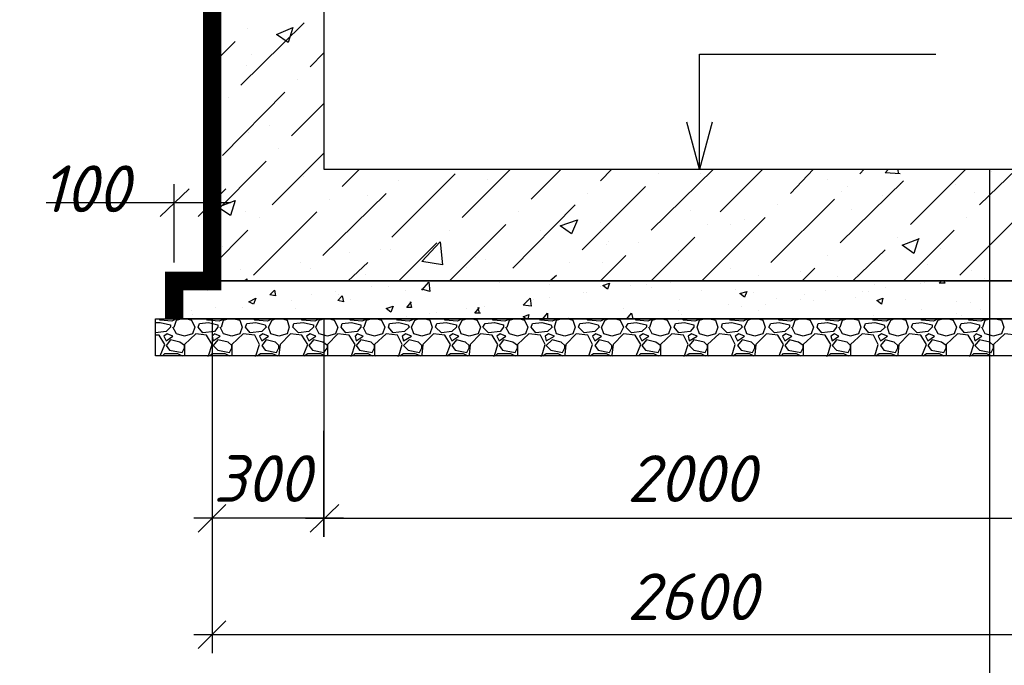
# Model space of a CAD drawing. Extents: x -119078 to 1619993, y 264752 to 340742.
# Tile 210 of 220: x 1207668 to 1212921, y 305262 to 308709. Entities that reach past the tile are written whole.
import ezdxf

# ---------------------------------------------------------------- set-up
doc = ezdxf.new("R2010")
doc.units = 0
doc.header["$MEASUREMENT"] = 0
doc.linetypes.add('CONTI', pattern=[0])
doc.layers.get('0').update_dxf_attribs({"color": 250, "linetype": 'CONTI'})
doc.layers.add('PDF _Геометрия', color=250, linetype='Continuous')
doc.layers.add('PDF _Текст', color=7, linetype='Continuous')
doc.styles.add('ICOCPEUR', font='isocpeui.ttf')
doc.styles.add('PDF ISOCPEUR Italic', font='isocpeui.ttf')

msp = doc.modelspace()

# ---------------------------------------------------------------- linework, layer by layer
at = {"layer": 'PDF _Геометрия', "color": 7, "lineweight": -3}
for points in [[(1213896.02, 314513.903), (1213896.02, 307313.924), (1208694.328, 307313.924), (1208694.328, 314513.903)], [(1208491.425, 307313.924), (1214092.775, 307313.924), (1214092.775, 307111.021), (1208491.425, 307111.021)], [(1208393.047, 307111.021), (1214191.152, 307111.021), (1214191.152, 306914.267), (1208393.047, 306914.267)]]:
    msp.add_lwpolyline(points, close=True, dxfattribs=at)
for points in [[(1209290.739, 314513.903), (1209290.739, 307910.336), (1213293.46, 307910.336), (1213293.46, 314513.903)], [(1211295.174, 307910.336), (1211295.174, 308162.427), (1211295.174, 308525.193), (1212555.632, 308525.193)], [(1211362.808, 308162.427), (1211295.174, 307910.336), (1211227.54, 308162.427)], [(1205324.909, 302136.825), (1212844.614, 302136.825), (1212844.614, 307910.336)]]:
    msp.add_lwpolyline(points, dxfattribs=at)
msp.add_lwpolyline([(1208491.425, 307111.021, 98.377, 98.377, 0), (1208491.425, 307313.924, 98.377, 98.377, 0), (1208694.328, 307313.924, 98.377, 98.377, 0), (1208694.328, 313911.343, 0, 0, 0), (1206191.858, 313911.343, 0, 0, 0)], format="xyseb", dxfattribs=at)
at = {"layer": 'PDF _Геометрия', "color": 8, "lineweight": -3, "true_color": 0x767676}
for points in [[(1208848.042, 308359.181), (1209186.213, 308691.204)], [(1208884.933, 308660.461), (1208884.933, 308660.461)], [(1208694.328, 308469.856), (1208817.299, 308592.827)], [(1208903.379, 308525.193), (1208903.379, 308525.193)], [(1209216.956, 308457.559), (1209290.739, 308531.341)], [(1208878.785, 308463.707), (1208878.785, 308463.707)], [(1209149.322, 308389.924), (1209149.322, 308389.924)], [(1208749.665, 307984.118), (1209081.688, 308322.29)], [(1208694.328, 308266.953), (1208706.625, 308285.398)], [(1208694.328, 308205.467), (1208718.922, 308205.467), (1208700.476, 308279.25)], [(1208712.773, 308266.953), (1208712.773, 308266.953)], [(1208780.408, 308291.547), (1208780.408, 308291.547)], [(1209118.579, 308088.644), (1209290.739, 308260.804)], [(1208694.328, 308199.318), (1208712.773, 308223.913)], [(1208891.082, 308107.09), (1208891.082, 308107.09)], [(1209001.756, 308143.981), (1209001.756, 308143.981)], [(1209014.053, 307719.73), (1209290.739, 307996.416)], [(1209050.945, 308021.01), (1209050.945, 308021.01)], [(1208694.328, 307664.393), (1208983.31, 307953.376)], [(1209266.145, 307971.821), (1209266.145, 307971.821)], [(1209389.116, 307818.107), (1209481.345, 307910.336)], [(1209653.505, 307547.57), (1209991.676, 307885.741)], [(1210028.568, 307652.095), (1210286.808, 307910.336)], [(1210397.482, 307750.473), (1210557.345, 307910.336)], [(1210766.397, 307848.85), (1210827.882, 307910.336)], [(1211036.934, 307584.461), (1211368.957, 307910.336)], [(1211073.825, 307885.741), (1211073.825, 307885.741)], [(1211301.323, 307885.741), (1211301.323, 307885.741)], [(1211405.848, 307682.838), (1211633.346, 307910.336)], [(1211780.911, 307781.215), (1211903.883, 307910.336)], [(1212149.826, 307885.741), (1212174.42, 307910.336)], [(1212365.026, 307885.741), (1212285.094, 307891.89), (1212303.54, 307910.336)], [(1212358.877, 307885.741), (1212352.729, 307910.336)], [(1212420.363, 307615.204), (1212715.494, 307910.336)], [(1212789.277, 307719.73), (1212986.032, 307910.336)], [(1212850.763, 307898.038), (1212850.763, 307898.038)], [(1209180.065, 307873.444), (1209180.065, 307873.444)], [(1209690.396, 307848.85), (1209690.396, 307848.85)], [(1210163.837, 307854.998), (1210163.837, 307854.998)], [(1211977.666, 307854.998), (1211977.666, 307854.998)], [(1212045.3, 307516.827), (1212383.471, 307848.85)], [(1212365.026, 307836.553), (1212365.026, 307836.553)], [(1212660.157, 307830.404), (1212660.157, 307830.404)], [(1209284.591, 307449.193), (1209622.762, 307781.215)], [(1210668.02, 307479.935), (1211006.191, 307818.107)], [(1210698.762, 307781.215), (1210698.762, 307781.215)], [(1212051.449, 307793.513), (1212051.449, 307793.513)], [(1212082.191, 307818.107), (1212082.191, 307818.107)], [(1212764.683, 307787.364), (1212764.683, 307787.364)], [(1209321.482, 307750.473), (1209321.482, 307750.473)], [(1209524.385, 307768.918), (1209524.385, 307768.918)], [(1211676.386, 307412.301), (1212014.557, 307750.473)], [(1212272.797, 307768.918), (1212272.797, 307768.918)], [(1208872.636, 307682.838), (1208872.636, 307682.838)], [(1208915.676, 307344.667), (1209253.848, 307682.838)], [(1210299.105, 307381.558), (1210631.128, 307719.73)], [(1210329.848, 307682.838), (1210329.848, 307682.838)], [(1211245.985, 307688.987), (1211245.985, 307688.987)], [(1211713.277, 307719.73), (1211713.277, 307719.73)], [(1212106.786, 307695.135), (1212106.786, 307695.135)], [(1212684.752, 307344.667), (1213022.923, 307682.838)], [(1208946.419, 307652.095), (1208946.419, 307652.095)], [(1210766.397, 307627.501), (1210766.397, 307627.501)], [(1211307.471, 307313.924), (1211645.643, 307652.095)], [(1211534.968, 307639.798), (1211534.968, 307639.798)], [(1212721.643, 307652.095), (1212721.643, 307652.095)], [(1208694.328, 307393.855), (1208884.933, 307584.461)], [(1209960.934, 307313.924), (1210262.214, 307615.204)], [(1209960.934, 307584.461), (1209960.934, 307584.461)], [(1210446.671, 307584.461), (1210446.671, 307584.461)], [(1211338.214, 307615.204), (1211338.214, 307615.204)], [(1211461.185, 307615.204), (1211461.185, 307615.204)], [(1212383.471, 307313.924), (1212654.009, 307584.461)], [(1209690.396, 307313.924), (1209893.299, 307516.827)], [(1210809.437, 307522.975), (1210809.437, 307522.975)], [(1210969.3, 307516.827), (1210969.3, 307516.827)], [(1211036.934, 307313.924), (1211270.58, 307547.57)], [(1212352.729, 307547.57), (1212352.729, 307547.57)], [(1212463.403, 307541.421), (1212438.809, 307461.49), (1212377.323, 307504.53), (1212469.551, 307541.421)], [(1208749.665, 307498.381), (1208749.665, 307498.381)], [(1209426.008, 307467.638), (1209426.008, 307467.638)], [(1209592.019, 307479.935), (1209592.019, 307479.935)], [(1209647.356, 307479.935), (1209647.356, 307479.935)], [(1210797.14, 307510.678), (1210797.14, 307510.678)], [(1212112.934, 307313.924), (1212285.094, 307479.935)], [(1212580.226, 307486.084), (1212580.226, 307486.084)], [(1209167.768, 307412.301), (1209167.768, 307412.301)], [(1209419.859, 307313.924), (1209524.385, 307412.301)], [(1210102.351, 307436.895), (1210102.351, 307436.895)], [(1210151.539, 307430.747), (1210151.539, 307430.747)], [(1210600.385, 307412.301), (1210600.385, 307412.301)], [(1210766.397, 307313.924), (1210901.665, 307449.193)], [(1210778.694, 307412.301), (1210778.694, 307412.301)], [(1211977.666, 307449.193), (1211977.666, 307449.193)], [(1208848.042, 307375.41), (1208848.042, 307375.41)], [(1209216.956, 307381.558), (1209216.956, 307381.558)], [(1210053.162, 307387.707), (1210053.162, 307387.707)], [(1211461.185, 307381.558), (1211461.185, 307381.558)], [(1211836.248, 307363.112), (1211836.248, 307363.112)], [(1211842.397, 307313.924), (1211910.031, 307381.558)], [(1212512.592, 307400.004), (1212512.592, 307400.004)], [(1212746.237, 307369.261), (1212746.237, 307369.261)], [(1208595.95, 307307.775), (1208595.95, 307307.775)], [(1208866.488, 307313.924), (1208878.785, 307326.221), (1208878.785, 307313.924)], [(1209149.322, 307313.924), (1209149.322, 307313.924)], [(1209512.088, 307350.815), (1209512.088, 307350.815)], [(1209813.368, 307264.735), (1209850.259, 307307.775), (1209856.408, 307258.587), (1209813.368, 307270.884)], [(1210225.322, 307307.775), (1210225.322, 307307.775)], [(1210231.471, 307313.924), (1210231.471, 307313.924)], [(1210495.859, 307313.924), (1210532.751, 307344.667)], [(1211141.46, 307307.775), (1211141.46, 307307.775)], [(1211264.431, 307313.924), (1211264.431, 307313.924)], [(1211264.431, 307313.924), (1211264.431, 307313.924)], [(1211608.751, 307344.667), (1211608.751, 307344.667)], [(1212033.003, 307338.518), (1212033.003, 307338.518)], [(1212137.529, 307350.815), (1212137.529, 307350.815)], [(1212494.146, 307307.775), (1212494.146, 307307.775)], [(1212598.672, 307313.924), (1212604.82, 307301.627), (1212574.077, 307301.627), (1212586.374, 307313.924)], [(1212813.872, 307326.221), (1212813.872, 307326.221)], [(1208669.733, 307264.735), (1208638.99, 307270.884), (1208663.585, 307301.627)], [(1208645.139, 307289.33), (1208645.139, 307289.33)], [(1208663.585, 307264.735), (1208657.436, 307301.627)], [(1209352.225, 307258.587), (1209352.225, 307258.587)], [(1209542.831, 307283.181), (1209542.831, 307283.181)], [(1209635.059, 307283.181), (1209635.059, 307283.181)], [(1209727.288, 307264.735), (1209727.288, 307264.735)], [(1210495.859, 307295.478), (1210495.859, 307295.478)], [(1210674.168, 307252.438), (1210674.168, 307252.438)], [(1210692.614, 307252.438), (1210692.614, 307252.438)], [(1210766.397, 307283.181), (1210766.397, 307283.181)], [(1210926.26, 307289.33), (1210926.26, 307289.33)], [(1211012.34, 307295.478), (1211012.34, 307295.478)], [(1211036.934, 307277.032), (1211036.934, 307277.032)], [(1211307.471, 307264.735), (1211307.471, 307264.735)], [(1211485.78, 307270.884), (1211485.78, 307270.884)], [(1211584.157, 307252.438), (1211584.157, 307252.438)], [(1211965.368, 307264.735), (1211965.368, 307264.735)], [(1212162.123, 307258.587), (1212162.123, 307258.587)], [(1212199.014, 307258.587), (1212199.014, 307258.587)], [(1212229.757, 307295.478), (1212229.757, 307295.478)], [(1212285.094, 307277.032), (1212285.094, 307277.032)], [(1212475.7, 307301.627), (1212475.7, 307301.627)], [(1209118.579, 307209.398), (1209118.579, 307209.398)], [(1209223.105, 307240.141), (1209223.105, 307240.141)], [(1209370.671, 307240.141), (1209370.671, 307240.141)], [(1209432.156, 307215.547), (1209432.156, 307215.547)], [(1209751.882, 307203.25), (1209758.031, 307172.507), (1209733.436, 307172.507), (1209758.031, 307203.25)], [(1210372.888, 307209.398), (1210372.888, 307209.398)], [(1210409.779, 307215.547), (1210409.779, 307215.547)], [(1210495.859, 307227.844), (1210495.859, 307227.844)], [(1211190.648, 307215.547), (1211190.648, 307215.547)], [(1211707.128, 307221.695), (1211707.128, 307221.695)], [(1211836.248, 307215.547), (1211836.248, 307215.547)], [(1211854.694, 307240.141), (1211854.694, 307240.141)], [(1211903.883, 307209.398), (1211903.883, 307209.398)], [(1212125.231, 307227.844), (1212125.231, 307227.844)], [(1212395.769, 307215.547), (1212395.769, 307215.547)], [(1212666.306, 307203.25), (1212666.306, 307203.25)], [(1208583.653, 307154.061), (1208583.653, 307154.061)], [(1208712.773, 307172.507), (1208712.773, 307172.507)], [(1208854.19, 307172.507), (1208854.19, 307172.507)], [(1208903.379, 307197.101), (1208903.379, 307197.101)], [(1209137.025, 307166.358), (1209137.025, 307166.358)], [(1209893.299, 307147.912), (1209893.299, 307147.912)], [(1210053.162, 307166.358), (1210053.162, 307166.358)], [(1210126.945, 307141.764), (1210096.202, 307141.764), (1210120.797, 307172.507)], [(1210120.797, 307141.764), (1210114.648, 307172.507)], [(1210145.391, 307178.655), (1210145.391, 307178.655)], [(1210889.368, 307166.358), (1210889.368, 307166.358)], [(1211184.5, 307154.061), (1211184.5, 307154.061)], [(1211448.888, 307190.952), (1211448.888, 307190.952)], [(1211516.523, 307178.655), (1211516.523, 307178.655)], [(1211608.751, 307154.061), (1211608.751, 307154.061)], [(1211645.643, 307190.952), (1211645.643, 307190.952)], [(1212481.849, 307160.21), (1212481.849, 307160.21)], [(1212740.089, 307197.101), (1212740.089, 307197.101)], [(1212795.426, 307160.21), (1212795.426, 307160.21)], [(1208503.722, 307111.021), (1208479.127, 307098.724), (1208417.642, 307104.872), (1208411.493, 307111.021)], [(1208559.059, 307111.021), (1208583.653, 307104.872), (1208602.099, 307067.981), (1208589.802, 307031.09), (1208546.762, 307018.792), (1208503.722, 307031.09), (1208485.276, 307067.981)], [(1208491.425, 307067.981), (1208503.722, 307104.872), (1208528.316, 307111.021)], [(1208497.573, 307117.17), (1208497.573, 307117.17)], [(1208589.802, 307135.615), (1208589.802, 307135.615)], [(1208761.962, 307111.021), (1208731.219, 307098.724), (1208669.733, 307104.872), (1208663.585, 307111.021)], [(1208811.15, 307111.021), (1208841.893, 307104.872), (1208854.19, 307067.981), (1208841.893, 307031.09), (1208798.853, 307018.792), (1208755.813, 307031.09), (1208737.368, 307067.981)], [(1208743.516, 307067.981), (1208755.813, 307104.872), (1208780.408, 307111.021)], [(1208835.745, 307111.021), (1208835.745, 307111.021)], [(1209014.053, 307111.021), (1208989.459, 307098.724), (1208921.825, 307104.872), (1208915.676, 307111.021)], [(1209069.391, 307111.021), (1209093.985, 307104.872), (1209106.282, 307067.981), (1209093.985, 307031.09), (1209050.945, 307018.792), (1209007.905, 307031.09), (1208995.608, 307067.981), (1209014.053, 307104.872), (1209032.499, 307111.021)], [(1209266.145, 307111.021), (1209241.551, 307098.724), (1209173.916, 307104.872), (1209173.916, 307111.021)], [(1209321.482, 307111.021), (1209346.076, 307104.872), (1209364.522, 307067.981), (1209352.225, 307031.09), (1209309.185, 307018.792), (1209266.145, 307031.09), (1209247.699, 307067.981), (1209266.145, 307104.872), (1209290.739, 307111.021)], [(1209524.385, 307111.021), (1209493.642, 307098.724), (1209432.156, 307104.872), (1209426.008, 307111.021)], [(1209573.574, 307111.021), (1209598.168, 307104.872), (1209616.614, 307067.981), (1209604.316, 307031.09), (1209561.276, 307018.792), (1209518.236, 307031.09), (1209499.791, 307067.981)], [(1209505.939, 307067.981), (1209518.236, 307104.872), (1209542.831, 307111.021)], [(1209776.476, 307111.021), (1209745.734, 307098.724), (1209684.248, 307104.872), (1209678.099, 307111.021)], [(1209733.436, 307123.318), (1209733.436, 307123.318)], [(1209831.814, 307111.021), (1209856.408, 307104.872), (1209868.705, 307067.981), (1209856.408, 307031.09), (1209813.368, 307018.792), (1209770.328, 307031.09), (1209758.031, 307067.981), (1209776.476, 307104.872), (1209794.922, 307111.021)], [(1209856.408, 307141.764), (1209856.408, 307141.764)], [(1210028.568, 307111.021), (1210003.974, 307098.724), (1209936.339, 307104.872), (1209936.339, 307111.021)], [(1210083.905, 307111.021), (1210108.499, 307104.872), (1210126.945, 307067.981), (1210114.648, 307031.09), (1210065.459, 307018.792), (1210022.419, 307031.09), (1210010.122, 307067.981), (1210028.568, 307104.872), (1210053.162, 307111.021)], [(1210286.808, 307111.021), (1210256.065, 307098.724), (1210194.579, 307104.872), (1210188.431, 307111.021)], [(1210335.997, 307111.021), (1210360.591, 307104.872), (1210379.037, 307067.981), (1210366.739, 307031.09), (1210323.699, 307018.792), (1210280.659, 307031.09), (1210262.214, 307067.981)], [(1210268.362, 307067.981), (1210280.659, 307104.872), (1210305.254, 307111.021)], [(1210372.888, 307111.021), (1210354.442, 307123.318), (1210385.185, 307135.615), (1210379.037, 307111.021)], [(1210538.9, 307111.021), (1210508.157, 307098.724), (1210446.671, 307104.872), (1210440.522, 307111.021)], [(1210458.968, 307111.021), (1210483.562, 307141.764), (1210483.562, 307111.021)], [(1210594.237, 307111.021), (1210618.831, 307104.872), (1210631.128, 307067.981), (1210618.831, 307031.09), (1210575.791, 307018.792), (1210532.751, 307031.09), (1210520.454, 307067.981), (1210532.751, 307104.872), (1210557.345, 307111.021)], [(1210594.237, 307117.17), (1210594.237, 307117.17)], [(1210790.991, 307111.021), (1210766.397, 307098.724), (1210698.762, 307104.872), (1210692.614, 307111.021)], [(1210846.328, 307111.021), (1210870.922, 307104.872), (1210889.368, 307067.981), (1210870.922, 307031.09), (1210827.882, 307018.792), (1210784.842, 307031.09), (1210772.545, 307067.981), (1210790.991, 307104.872), (1210809.437, 307111.021)], [(1210907.814, 307111.021), (1210932.408, 307141.764), (1210938.557, 307111.021)], [(1210920.111, 307117.17), (1210920.111, 307117.17)], [(1211049.231, 307111.021), (1211018.488, 307098.724), (1210957.002, 307104.872), (1210950.854, 307111.021)], [(1211098.42, 307111.021), (1211123.014, 307104.872), (1211141.46, 307067.981), (1211129.163, 307031.09), (1211086.123, 307018.792), (1211043.083, 307031.09), (1211024.637, 307067.981)], [(1211030.785, 307067.981), (1211043.083, 307104.872), (1211067.677, 307111.021)], [(1211196.797, 307135.615), (1211196.797, 307135.615)], [(1211301.323, 307111.021), (1211270.58, 307098.724), (1211209.094, 307104.872), (1211202.945, 307111.021)], [(1211350.511, 307111.021), (1211381.254, 307104.872), (1211393.551, 307067.981), (1211381.254, 307031.09), (1211338.214, 307018.792), (1211295.174, 307031.09), (1211282.877, 307067.981), (1211295.174, 307104.872), (1211319.768, 307111.021)], [(1211553.414, 307111.021), (1211528.82, 307098.724), (1211461.185, 307104.872), (1211455.037, 307111.021)], [(1211608.751, 307111.021), (1211633.346, 307104.872), (1211645.643, 307067.981), (1211633.346, 307031.09), (1211590.306, 307018.792), (1211547.266, 307031.09), (1211534.968, 307067.981), (1211553.414, 307104.872), (1211571.86, 307111.021)], [(1211805.506, 307111.021), (1211780.911, 307098.724), (1211719.426, 307104.872), (1211713.277, 307111.021)], [(1211860.843, 307111.021), (1211885.437, 307104.872), (1211903.883, 307067.981), (1211891.586, 307031.09), (1211848.546, 307018.792), (1211805.506, 307031.09), (1211787.06, 307067.981)], [(1211793.208, 307067.981), (1211805.506, 307104.872), (1211830.1, 307111.021)], [(1212063.746, 307111.021), (1212033.003, 307098.724), (1211971.517, 307104.872), (1211965.368, 307111.021)], [(1212112.934, 307111.021), (1212143.677, 307104.872), (1212155.974, 307067.981), (1212143.677, 307031.09), (1212100.637, 307018.792), (1212057.597, 307031.09), (1212039.151, 307067.981)], [(1212045.3, 307067.981), (1212057.597, 307104.872), (1212082.191, 307111.021)], [(1212315.837, 307111.021), (1212291.243, 307098.724), (1212223.609, 307104.872), (1212217.46, 307111.021)], [(1212223.609, 307129.467), (1212223.609, 307129.467)], [(1212371.174, 307111.021), (1212395.769, 307104.872), (1212408.066, 307067.981), (1212395.769, 307031.09), (1212352.729, 307018.792), (1212309.689, 307031.09), (1212297.391, 307067.981), (1212315.837, 307104.872), (1212334.283, 307111.021)], [(1212567.929, 307111.021), (1212543.334, 307098.724), (1212481.849, 307104.872), (1212475.7, 307111.021)], [(1212623.266, 307111.021), (1212647.86, 307104.872), (1212666.306, 307067.981), (1212654.009, 307031.09), (1212610.969, 307018.792), (1212567.929, 307031.09), (1212549.483, 307067.981), (1212567.929, 307104.872), (1212592.523, 307111.021)], [(1212666.306, 307141.764), (1212666.306, 307141.764)], [(1212690.9, 307129.467), (1212690.9, 307129.467)], [(1212826.169, 307111.021), (1212795.426, 307098.724), (1212733.94, 307104.872), (1212727.792, 307111.021)], [(1212875.357, 307111.021), (1212906.1, 307104.872), (1212918.397, 307067.981), (1212906.1, 307031.09), (1212863.06, 307018.792), (1212820.02, 307031.09), (1212801.574, 307067.981)], [(1212807.723, 307067.981), (1212820.02, 307104.872), (1212844.614, 307111.021)], [(1208393.047, 307092.575), (1208417.642, 307092.575), (1208472.979, 307080.278), (1208472.979, 307067.981), (1208448.385, 307043.387), (1208393.047, 307037.238)], [(1208417.642, 306914.267), (1208442.236, 306975.752), (1208411.493, 307024.941), (1208393.047, 307024.941)], [(1208669.733, 306914.267), (1208675.882, 306914.267), (1208694.328, 306975.752), (1208663.585, 307024.941), (1208608.248, 307031.09), (1208546.762, 306975.752), (1208546.762, 306920.415), (1208546.762, 306914.267)], [(1208921.825, 306914.267), (1208927.973, 306914.267), (1208946.419, 306975.752), (1208921.825, 307024.941), (1208860.339, 307031.09), (1208798.853, 306975.752), (1208798.853, 306920.415), (1208805.002, 306914.267)], [(1209180.065, 306914.267), (1209204.659, 306975.752), (1209173.916, 307024.941), (1209112.431, 307031.09), (1209057.093, 306975.752), (1209050.945, 306920.415), (1209057.093, 306914.267)], [(1209432.156, 306914.267), (1209438.305, 306914.267), (1209456.751, 306975.752), (1209426.008, 307024.941), (1209364.522, 307031.09), (1209309.185, 306975.752), (1209309.185, 306920.415), (1209309.185, 306914.267)], [(1209684.248, 306914.267), (1209690.396, 306914.267), (1209708.842, 306975.752), (1209684.248, 307024.941), (1209622.762, 307031.09), (1209561.276, 306975.752), (1209561.276, 306920.415), (1209567.425, 306914.267)], [(1209942.488, 306914.267), (1209967.082, 306975.752), (1209936.339, 307024.941), (1209874.854, 307031.09), (1209819.516, 306975.752), (1209813.368, 306920.415), (1209819.516, 306914.267)], [(1210194.579, 306914.267), (1210200.728, 306914.267), (1210219.174, 306975.752), (1210188.431, 307024.941), (1210126.945, 307031.09), (1210071.608, 306975.752), (1210065.459, 306920.415), (1210071.608, 306914.267)], [(1210446.671, 306914.267), (1210452.819, 306914.267), (1210471.265, 306975.752), (1210446.671, 307024.941), (1210385.185, 307031.09), (1210323.699, 306975.752), (1210323.699, 306920.415), (1210323.699, 306914.267)], [(1210704.911, 306914.267), (1210723.357, 306975.752), (1210698.762, 307024.941), (1210637.277, 307031.09), (1210581.94, 306975.752), (1210575.791, 306920.415), (1210581.94, 306914.267)], [(1210957.002, 306914.267), (1210981.597, 306975.752), (1210950.854, 307024.941), (1210889.368, 307031.09), (1210834.031, 306975.752), (1210827.882, 306920.415), (1210834.031, 306914.267)], [(1211209.094, 306914.267), (1211215.243, 306914.267), (1211233.688, 306975.752), (1211209.094, 307024.941), (1211147.608, 307031.09), (1211086.123, 306975.752), (1211086.123, 306920.415), (1211086.123, 306914.267)], [(1211467.334, 306914.267), (1211485.78, 306975.752), (1211461.185, 307024.941), (1211399.7, 307031.09), (1211338.214, 306975.752), (1211338.214, 306920.415), (1211344.363, 306914.267)], [(1211719.426, 306914.267), (1211744.02, 306975.752), (1211713.277, 307024.941), (1211651.791, 307031.09), (1211596.454, 306975.752), (1211590.306, 306920.415), (1211596.454, 306914.267)], [(1211971.517, 306914.267), (1211977.666, 306914.267), (1211996.111, 306975.752), (1211965.368, 307024.941), (1211910.031, 307031.09), (1211848.546, 306975.752), (1211848.546, 306920.415), (1211848.546, 306914.267)], [(1212229.757, 306914.267), (1212248.203, 306975.752), (1212223.609, 307024.941), (1212162.123, 307031.09), (1212100.637, 306975.752), (1212100.637, 306920.415), (1212106.786, 306914.267)], [(1212481.849, 306914.267), (1212506.443, 306975.752), (1212475.7, 307024.941), (1212414.214, 307031.09), (1212358.877, 306975.752), (1212352.729, 306920.415), (1212358.877, 306914.267)], [(1212733.94, 306914.267), (1212740.089, 306914.267), (1212758.534, 306975.752), (1212727.792, 307024.941), (1212672.454, 307031.09), (1212610.969, 306975.752), (1212610.969, 306920.415), (1212610.969, 306914.267)], [(1212986.032, 306914.267), (1212992.18, 306914.267), (1213010.626, 306975.752), (1212986.032, 307024.941), (1212924.546, 307031.09), (1212863.06, 306975.752), (1212863.06, 306920.415), (1212869.209, 306914.267)], [(1208417.642, 306914.267), (1208417.642, 306914.267)], [(1208429.939, 306914.267), (1208442.236, 306926.564), (1208509.87, 306926.564), (1208534.465, 306914.267)], [(1208682.03, 306914.267), (1208694.328, 306926.564), (1208761.962, 306926.564), (1208786.556, 306914.267)], [(1208934.122, 306914.267), (1208952.568, 306926.564), (1209014.053, 306926.564), (1209044.796, 306914.267)], [(1209180.065, 306914.267), (1209180.065, 306914.267)], [(1209186.213, 306914.267), (1209204.659, 306926.564), (1209272.293, 306926.564), (1209296.888, 306914.267)], [(1209444.453, 306914.267), (1209456.751, 306926.564), (1209524.385, 306926.564), (1209548.979, 306914.267)], [(1209696.545, 306914.267), (1209714.991, 306926.564), (1209776.476, 306926.564), (1209807.219, 306914.267)], [(1209942.488, 306914.267), (1209942.488, 306914.267)], [(1209948.636, 306914.267), (1209967.082, 306926.564), (1210034.717, 306926.564), (1210059.311, 306914.267)], [(1210206.877, 306914.267), (1210219.174, 306926.564), (1210286.808, 306926.564), (1210311.402, 306914.267)], [(1210458.968, 306914.267), (1210477.414, 306926.564), (1210538.9, 306926.564), (1210563.494, 306914.267)], [(1210704.911, 306914.267), (1210704.911, 306914.267)], [(1210711.06, 306914.267), (1210729.505, 306926.564), (1210797.14, 306926.564), (1210821.734, 306914.267)], [(1210957.002, 306914.267), (1210957.002, 306914.267)], [(1210969.3, 306914.267), (1210981.597, 306926.564), (1211049.231, 306926.564), (1211073.825, 306914.267)], [(1211221.391, 306914.267), (1211239.837, 306926.564), (1211301.323, 306926.564), (1211325.917, 306914.267)], [(1211467.334, 306914.267), (1211467.334, 306914.267)], [(1211473.483, 306914.267), (1211491.928, 306926.564), (1211559.563, 306926.564), (1211584.157, 306914.267)], [(1211719.426, 306914.267), (1211719.426, 306914.267)], [(1211731.723, 306914.267), (1211744.02, 306926.564), (1211811.654, 306926.564), (1211836.248, 306914.267)], [(1211983.814, 306914.267), (1211996.111, 306926.564), (1212063.746, 306926.564), (1212088.34, 306914.267)], [(1212229.757, 306914.267), (1212229.757, 306914.267)], [(1212235.906, 306914.267), (1212254.351, 306926.564), (1212315.837, 306926.564), (1212346.58, 306914.267)], [(1212481.849, 306914.267), (1212481.849, 306914.267)], [(1212487.997, 306914.267), (1212506.443, 306926.564), (1212574.077, 306926.564), (1212598.672, 306914.267)], [(1212746.237, 306914.267), (1212758.534, 306926.564), (1212826.169, 306926.564), (1212850.763, 306914.267)]]:
    msp.add_lwpolyline(points, dxfattribs=at)
for points in [[(1209124.728, 308666.61), (1209100.133, 308586.679), (1209038.648, 308629.719)], [(1208817.299, 307744.324), (1208792.705, 307664.393), (1208725.07, 307707.433)], [(1210643.425, 307639.798), (1210612.682, 307566.015), (1210551.197, 307609.055)], [(1209924.042, 307400.004), (1209813.368, 307418.45), (1209911.745, 307522.975)], [(1209026.35, 307264.735), (1209032.499, 307233.992), (1209001.756, 307240.141)], [(1210815.585, 307301.627), (1210803.288, 307270.884), (1210778.694, 307289.33)], [(1211547.266, 307258.587), (1211534.968, 307227.844), (1211510.374, 307246.29)], [(1208927.973, 307221.695), (1208915.676, 307190.952), (1208891.082, 307203.25)], [(1209389.116, 307233.992), (1209395.265, 307203.25), (1209364.522, 307209.398)], [(1210397.482, 307178.655), (1210354.442, 307184.804), (1210391.334, 307221.695)], [(1212272.797, 307221.695), (1212266.649, 307190.952), (1212242.054, 307209.398)], [(1209659.654, 307178.655), (1209647.356, 307147.912), (1209622.762, 307166.358)], [(1208626.693, 307086.427), (1208675.882, 307092.575), (1208725.07, 307080.278), (1208725.07, 307067.981), (1208706.625, 307043.387), (1208645.139, 307037.238), (1208620.545, 307067.981)], [(1208878.785, 307086.427), (1208927.973, 307092.575), (1208977.162, 307080.278), (1208983.31, 307067.981), (1208958.716, 307043.387), (1208897.23, 307037.238), (1208872.636, 307067.981)], [(1209130.876, 307086.427), (1209180.065, 307092.575), (1209235.402, 307080.278), (1209235.402, 307067.981), (1209210.808, 307043.387), (1209155.471, 307037.238), (1209124.728, 307067.981)], [(1209389.116, 307086.427), (1209438.305, 307092.575), (1209487.493, 307080.278), (1209487.493, 307067.981), (1209469.048, 307043.387), (1209407.562, 307037.238), (1209382.968, 307067.981)], [(1209641.208, 307086.427), (1209690.396, 307092.575), (1209739.585, 307080.278), (1209745.734, 307067.981), (1209721.139, 307043.387), (1209659.654, 307037.238), (1209635.059, 307067.981)], [(1209893.299, 307086.427), (1209942.488, 307092.575), (1209997.825, 307080.278), (1209997.825, 307067.981), (1209973.231, 307043.387), (1209917.894, 307037.238), (1209887.151, 307067.981)], [(1210151.539, 307086.427), (1210200.728, 307092.575), (1210249.917, 307080.278), (1210249.917, 307067.981), (1210231.471, 307043.387), (1210169.985, 307037.238), (1210139.242, 307067.981)], [(1210403.631, 307086.427), (1210452.819, 307092.575), (1210502.008, 307080.278), (1210508.157, 307067.981), (1210483.562, 307043.387), (1210422.077, 307037.238), (1210397.482, 307067.981)], [(1210655.722, 307086.427), (1210704.911, 307092.575), (1210754.1, 307080.278), (1210760.248, 307067.981), (1210735.654, 307043.387), (1210680.317, 307037.238), (1210649.574, 307067.981)], [(1210913.962, 307086.427), (1210957.002, 307092.575), (1211012.34, 307080.278), (1211012.34, 307067.981), (1210987.745, 307043.387), (1210932.408, 307037.238), (1210901.665, 307067.981)], [(1211166.054, 307086.427), (1211215.243, 307092.575), (1211264.431, 307080.278), (1211264.431, 307067.981), (1211245.985, 307043.387), (1211184.5, 307037.238), (1211159.905, 307067.981)], [(1211418.145, 307086.427), (1211467.334, 307092.575), (1211516.523, 307080.278), (1211522.671, 307067.981), (1211498.077, 307043.387), (1211442.74, 307037.238), (1211411.997, 307067.981)], [(1211676.386, 307086.427), (1211719.426, 307092.575), (1211774.763, 307080.278), (1211774.763, 307067.981), (1211750.168, 307043.387), (1211694.831, 307037.238), (1211664.088, 307067.981)], [(1211928.477, 307086.427), (1211977.666, 307092.575), (1212026.854, 307080.278), (1212026.854, 307067.981), (1212008.409, 307043.387), (1211946.923, 307037.238), (1211922.328, 307067.981)], [(1212180.569, 307086.427), (1212229.757, 307092.575), (1212278.946, 307080.278), (1212285.094, 307067.981), (1212260.5, 307043.387), (1212199.014, 307037.238), (1212174.42, 307067.981)], [(1212432.66, 307086.427), (1212481.849, 307092.575), (1212537.186, 307080.278), (1212537.186, 307067.981), (1212512.592, 307043.387), (1212457.254, 307037.238), (1212426.511, 307067.981)], [(1212690.9, 307086.427), (1212740.089, 307092.575), (1212789.277, 307080.278), (1212789.277, 307067.981), (1212770.832, 307043.387), (1212709.346, 307037.238), (1212684.752, 307067.981)], [(1208454.533, 307031.09), (1208436.087, 307018.792), (1208448.385, 306994.198), (1208485.276, 307018.792)], [(1208546.762, 306969.604), (1208522.167, 306988.05), (1208472.979, 307000.347), (1208448.385, 306969.604), (1208466.83, 306945.01), (1208534.465, 306932.712), (1208546.762, 306957.307)], [(1208706.625, 307031.09), (1208694.328, 307018.792), (1208700.476, 306994.198), (1208737.368, 307018.792)], [(1208798.853, 306969.604), (1208780.408, 306988.05), (1208725.07, 307000.347), (1208700.476, 306969.604), (1208725.07, 306945.01), (1208786.556, 306932.712), (1208798.853, 306957.307)], [(1208964.865, 307031.09), (1208946.419, 307018.792), (1208958.716, 306994.198), (1208995.608, 307018.792)], [(1209050.945, 306969.604), (1209032.499, 306988.05), (1208983.31, 307000.347), (1208958.716, 306969.604), (1208977.162, 306945.01), (1209038.648, 306932.712), (1209050.945, 306957.307)], [(1209216.956, 307031.09), (1209198.511, 307018.792), (1209210.808, 306994.198), (1209247.699, 307018.792)], [(1209309.185, 306969.604), (1209284.591, 306988.05), (1209235.402, 307000.347), (1209210.808, 306969.604), (1209229.253, 306945.01), (1209290.739, 306932.712), (1209309.185, 306957.307)], [(1209469.048, 307031.09), (1209456.751, 307018.792), (1209462.899, 306994.198), (1209499.791, 307018.792)], [(1209561.276, 306969.604), (1209542.831, 306988.05), (1209487.493, 307000.347), (1209462.899, 306969.604), (1209481.345, 306945.01), (1209548.979, 306932.712), (1209561.276, 306957.307)], [(1209727.288, 307031.09), (1209708.842, 307018.792), (1209714.991, 306994.198), (1209758.031, 307018.792)], [(1209813.368, 306969.604), (1209794.922, 306988.05), (1209745.734, 307000.347), (1209714.991, 306969.604), (1209739.585, 306945.01), (1209801.071, 306932.712), (1209813.368, 306957.307)], [(1209979.379, 307031.09), (1209960.934, 307018.792), (1209973.231, 306994.198), (1210010.122, 307018.792)], [(1210065.459, 306969.604), (1210047.014, 306988.05), (1209997.825, 307000.347), (1209973.231, 306969.604), (1209991.676, 306945.01), (1210053.162, 306932.712), (1210065.459, 306957.307)], [(1210231.471, 307031.09), (1210213.025, 307018.792), (1210225.322, 306994.198), (1210262.214, 307018.792)], [(1210323.699, 306969.604), (1210299.105, 306988.05), (1210249.917, 307000.347), (1210225.322, 306969.604), (1210243.768, 306945.01), (1210311.402, 306932.712), (1210323.699, 306957.307)], [(1210489.711, 307031.09), (1210471.265, 307018.792), (1210477.414, 306994.198), (1210520.454, 307018.792)], [(1210575.791, 306969.604), (1210557.345, 306988.05), (1210508.157, 307000.347), (1210477.414, 306969.604), (1210502.008, 306945.01), (1210563.494, 306932.712), (1210575.791, 306957.307)], [(1210741.802, 307031.09), (1210723.357, 307018.792), (1210735.654, 306994.198), (1210772.545, 307018.792)], [(1210827.882, 306969.604), (1210809.437, 306988.05), (1210760.248, 307000.347), (1210735.654, 306969.604), (1210754.1, 306945.01), (1210815.585, 306932.712), (1210827.882, 306957.307)], [(1210993.894, 307031.09), (1210975.448, 307018.792), (1210987.745, 306994.198), (1211024.637, 307018.792)], [(1211086.123, 306969.604), (1211061.528, 306988.05), (1211012.34, 307000.347), (1210987.745, 306969.604), (1211006.191, 306945.01), (1211073.825, 306932.712), (1211086.123, 306957.307)], [(1211252.134, 307031.09), (1211233.688, 307018.792), (1211239.837, 306994.198), (1211282.877, 307018.792)], [(1211338.214, 306969.604), (1211319.768, 306988.05), (1211264.431, 307000.347), (1211239.837, 306969.604), (1211264.431, 306945.01), (1211325.917, 306932.712), (1211338.214, 306957.307)], [(1211504.226, 307031.09), (1211485.78, 307018.792), (1211498.077, 306994.198), (1211534.968, 307018.792)], [(1211590.306, 306969.604), (1211571.86, 306988.05), (1211522.671, 307000.347), (1211498.077, 306969.604), (1211516.523, 306945.01), (1211578.008, 306932.712), (1211590.306, 306957.307)], [(1211756.317, 307031.09), (1211737.871, 307018.792), (1211750.168, 306994.198), (1211787.06, 307018.792)], [(1211848.546, 306969.604), (1211823.951, 306988.05), (1211774.763, 307000.347), (1211750.168, 306969.604), (1211768.614, 306945.01), (1211836.248, 306932.712), (1211848.546, 306957.307)], [(1212014.557, 307031.09), (1211996.111, 307018.792), (1212002.26, 306994.198), (1212039.151, 307018.792)], [(1212100.637, 306969.604), (1212082.191, 306988.05), (1212026.854, 307000.347), (1212002.26, 306969.604), (1212026.854, 306945.01), (1212088.34, 306932.712), (1212100.637, 306957.307)], [(1212266.649, 307031.09), (1212248.203, 307018.792), (1212260.5, 306994.198), (1212297.391, 307018.792)], [(1212352.729, 306969.604), (1212334.283, 306988.05), (1212285.094, 307000.347), (1212260.5, 306969.604), (1212278.946, 306945.01), (1212340.431, 306932.712), (1212352.729, 306957.307)], [(1212518.74, 307031.09), (1212500.294, 307018.792), (1212512.592, 306994.198), (1212549.483, 307018.792)], [(1212610.969, 306969.604), (1212586.374, 306988.05), (1212537.186, 307000.347), (1212512.592, 306969.604), (1212531.037, 306945.01), (1212598.672, 306932.712), (1212610.969, 306957.307)], [(1212770.832, 307031.09), (1212758.534, 307018.792), (1212764.683, 306994.198), (1212801.574, 307018.792)], [(1212863.06, 306969.604), (1212844.614, 306988.05), (1212789.277, 307000.347), (1212764.683, 306969.604), (1212789.277, 306945.01), (1212850.763, 306932.712), (1212863.06, 306957.307)]]:
    msp.add_lwpolyline(points, close=True, dxfattribs=at)
at = {"layer": 'PDF _Геометрия', "color": 251, "lineweight": -3, "true_color": 0x535353}
for points in [[(1208491.425, 307412.301), (1208491.425, 307830.404)], [(1208694.328, 307412.301), (1208694.328, 307830.404)], [(1208571.356, 307805.81), (1208417.642, 307658.244)], [(1208620.545, 307658.244), (1208768.11, 307805.81)], [(1208792.705, 307732.027), (1208491.425, 307732.027), (1207808.933, 307732.027)], [(1208694.328, 307111.021), (1208694.328, 305948.941)], [(1209290.739, 307111.021), (1209290.739, 305948.941), (1209290.739, 306514.609)], [(1208694.328, 306514.609), (1208694.328, 305327.935)], [(1208768.11, 306121.101), (1208620.545, 305973.535)], [(1209395.265, 306047.318), (1208595.95, 306047.318)], [(1209192.362, 306047.318), (1213391.837, 306047.318)], [(1208768.11, 305500.095), (1208620.545, 305352.529)], [(1208595.95, 305426.312), (1213994.398, 305426.312)]]:
    msp.add_lwpolyline(points, dxfattribs=at)
msp.add_lwpolyline([(1209370.671, 306121.101), (1209216.956, 305973.535)], close=True, dxfattribs=at)

# ---------------------------------------------------------------- texts
at = {"linetype": 'Continuous', "lineweight": 25, "ltscale": 15, "insert": (12863.76, 311222.017), "char_height": 250, "width": 17877.44941, "attachment_point": 1, "style": 'ICOCPEUR'}
msp.add_mtext('\\pi4862.31;{\\H1.16667x;\\LАнтисейсмические мероприятия\\P\\pi0;\\H0.71428x;\\l       Для обеспечения сейсмостойкости несущих конструкций и фундаментов соблюдены все условия КМК 2.01.03-19 «Строительство в сейсмических районах».\\P\\pi5355.138;\\H1.4x;\\LАнтикоррозионная защита\\l\\P\\pi0;\\H0.71428x;       Защита конструкций от коррозии должна производиться в соответствии КМК 2.03.11-96 "Защита строительных конструкций от коррозии" ГОСТ 9.402-2004 «Покрытия лакокрасочные. Подготовка (металлических поверхностей перед окрашиванием». Антикоррозионное покрытие должно обеспечивать защиту конструкций. \\P       \\A1;Все несущие металлоконструкции грунтовать и\\A0; окрасить эмалью ПФ-115 (ГОСТ6465-76) за 2 раза по грунтовке ГФ-021 (ГОСТ 25129-82)\\A1;.\\P      Для железобетонных конструкций использовать бетон \\A0;на портландцементе по ГОСТ 10178-85*,\\A1; водонепроницаемости W\\A0;4\\A1; и морозостойкостью F100\\A0;.\\A1;\\P\\A0;       \\A1;Все \\A0;поверхности бетонных и ж.б конструкций, соприкасающиеся с грунтом обмазать \\A1;\\C256;горячим битумом за 2 раза\\A0;\\C0; по ГОСТ 28379-89.}\\P\\pi5566.64787;{\\H1.16666x;\\LАнтипросадочные мероприятия\\A1;\\l\\P\\pi0;\\H0.71428x;        В соответствии с требованиями КМК 2.02.01-98 приняты противопросадочные мероприятия для первого типа грунтовых условий. Для устранения просадочных свойств грунтов I типа предусмотрено уплотнение тяжелыми трамбовками грунтов в основании котлованов и устройство подготовки из бетона класса В7,5. Насыпные грунты и строительный мусор толщиной до 1,5м удалить и заменить засыпкой из ГПС до бетонной подготовки.}', dxfattribs=at)
at = {"layer": 'PDF _Текст', "color": 251, "lineweight": 30, "true_color": 0x535353, "char_height": 249.9788, "attachment_point": 7, "style": 'PDF ISOCPEUR Italic'}
for s, insert in [('100', (1207784.339, 307681.151)), ('300', (1208700.476, 306134.276)), ('2000', (1210907.814, 306134.276)), ('2600', (1210907.814, 305503.424))]:
    msp.add_mtext(s, dxfattribs=dict(at, insert=insert))

doc.saveas('drawing.dxf')
